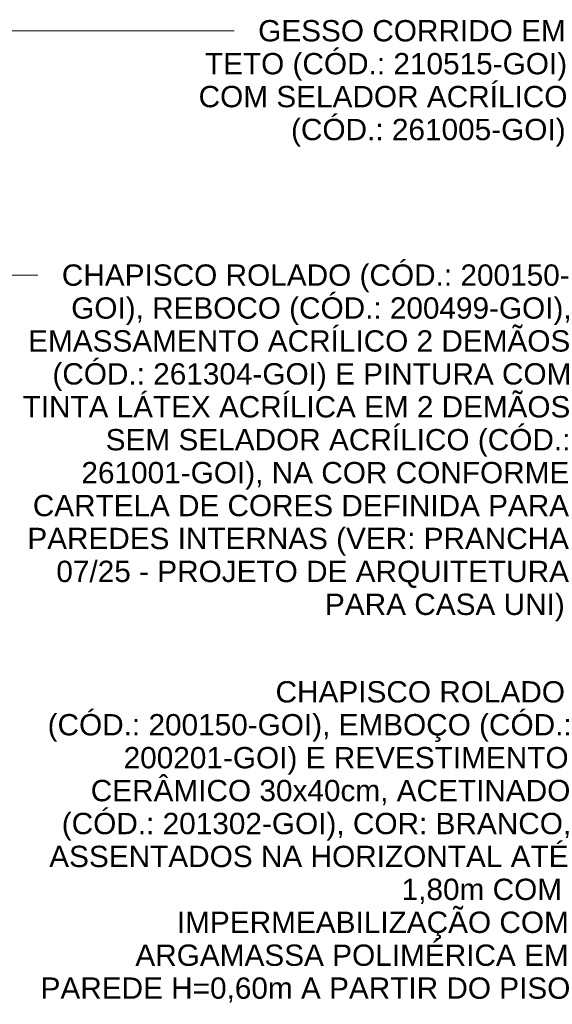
# Model space of a CAD drawing. Header units: millimetres. Extents: x -5352 to 6018, y -8027 to 2580.
# Tile 5 of 82: x 201 to 1326, y 317 to 2394. Entities that reach past the tile are written whole.
import ezdxf

# ---------------------------------------------------------------- set-up
doc = ezdxf.new("R2010")
doc.units = ezdxf.units.MM
doc.layers.add('G-ANNO-TEXT', color=7, linetype='Continuous', lineweight=9)
doc.styles.add('Arial', font='arial.ttf', dxfattribs={"height": 45})

msp = doc.modelspace()

# ---------------------------------------------------------------- linework, layer by layer
at = {"layer": 'G-ANNO-TEXT'}
for p, q in [((-343.031, 2371.114), (495.308, 2371.114)), ((495.308, 2371.114), (654.058, 2371.114)), ((140.303, 1855.606), (239.522, 1855.606))]:
    msp.add_line(p, q, dxfattribs=at)

# ---------------------------------------------------------------- texts
at = {"layer": 'G-ANNO-TEXT', "char_height": 45, "attachment_point": 1, "style": 'Arial'}
for s, insert, width in [('GESSO CORRIDO EM ', (704.858, 2393.614), 769.62), ('TETO (CÓD.: 210515-GOI) ', (592.41, 2324.161), 905.90688), ('COM SELADOR ACRÍLICO ', (579.181, 2254.708), 921.94063), ('(CÓD.: 261005-GOI)', (774.311, 2185.254), 685.44281), ('CHAPISCO ROLADO (CÓD.: 200150-', (290.322, 1878.106), 1272.67891), ('GOI), REBOCO (CÓD.: 200499-GOI), ', (310.165, 1808.653), 1248.62828), ('EMASSAMENTO ACRÍLICO 2 DEMÃOS ', (219.215, 1739.2), 1358.86031), ('(CÓD.: 261304-GOI) E PINTURA COM ', (270.478, 1669.747), 1296.72953), ('TINTA LÁTEX ACRÍLICA EM 2 DEMÃOS ', (207.639, 1600.294), 1372.88984), ('SEM SELADOR ACRÍLICO (CÓD.: ', (382.926, 1530.84), 1160.44266), ('261001-GOI), NA COR CONFORME ', (331.663, 1461.387), 1222.57344), ('CARTELA DE CORES DEFINIDA PARA ', (229.137, 1391.934), 1346.835), ('PAREDES INTERNAS (VER: PRANCHA ', (217.561, 1322.481), 1360.86453), ('07/25 - PROJETO DE ARQUITETURA ', (278.746, 1253.028), 1286.70844), ('PARA CASA UNI)', (845.947, 1183.575), 599.26141), ('CHAPISCO ROLADO ', (741.612, 998.973), 725.52719), ('(CÓD.: 200150-GOI), EMBOÇO (CÓD.: ', (260.401, 929.52), 1308.75484), ('200201-GOI) E REVESTIMENTO ', (420.805, 860.067), 1114.34562), ('CERÂMICO 30x40cm, ACETINADO ', (351.351, 790.613), 1198.52281), ('(CÓD.: 201302-GOI), COR: BRANCO, ', (290.167, 721.16), 1272.67891), ('ASSENTADOS NA HORIZONTAL ATÉ ', (263.708, 651.707), 1304.74641), ('1,80m COM ', (1007.849, 582.254), 402.84797), ('IMPERMEABILIZAÇÃO COM ', (533.253, 512.801), 978.05875), ('ARGAMASSA POLIMÉRICA EM ', (445.609, 443.348), 1084.28234), ('PAREDE H=0,60m A PARTIR DO PISO', (245.518, 373.895), 1326.79281)]:
    msp.add_mtext(s, dxfattribs=dict(at, insert=insert, width=width))

doc.saveas('drawing.dxf')
